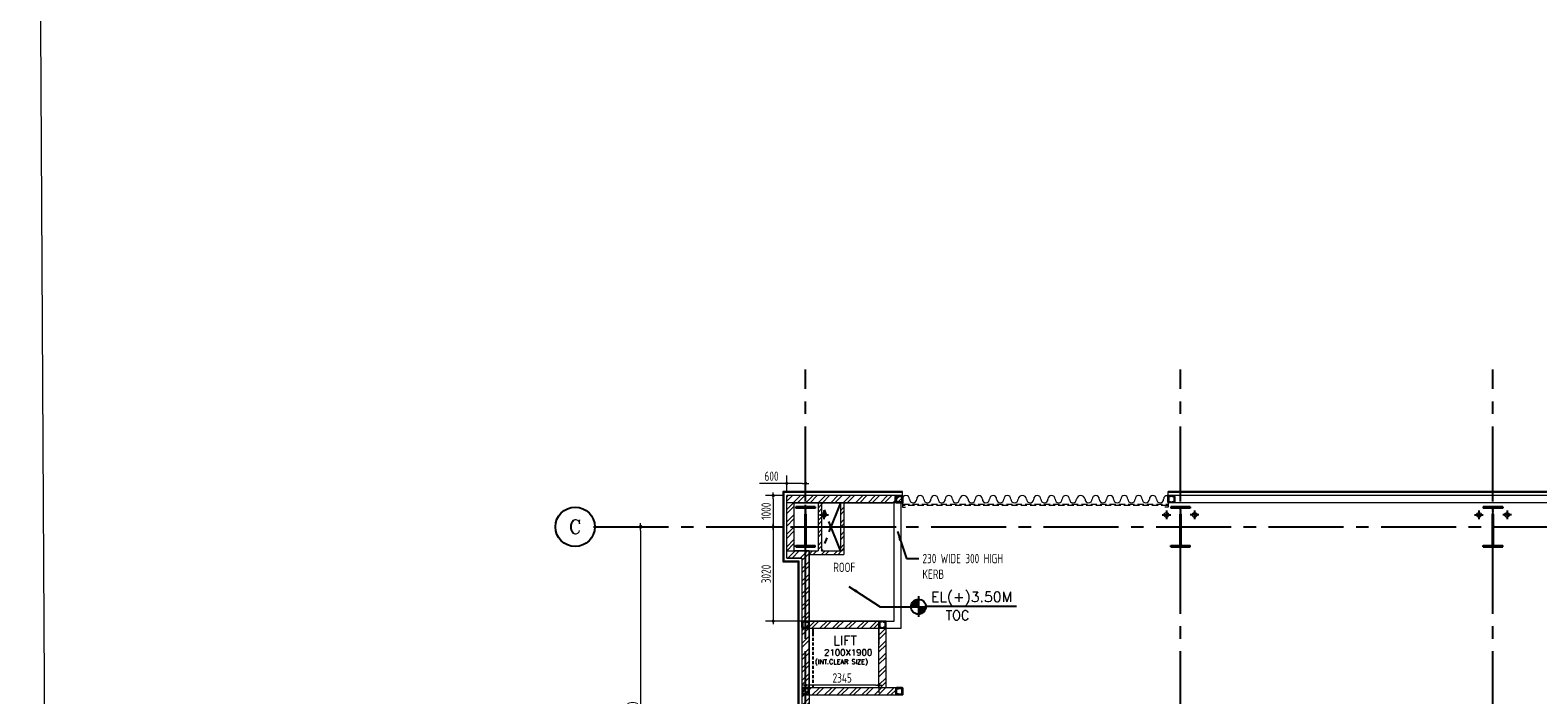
# Model space of a CAD drawing. Extents: x -7650383 to 4934791, y -137560 to 1826789.
# Tile 6 of 256: x 591451 to 639701, y -17357 to 3924. Entities that reach past the tile are written whole.
import ezdxf
from ezdxf.enums import TextEntityAlignment as Align

# ---------------------------------------------------------------- set-up
doc = ezdxf.new("R2010")
doc.units = 0
doc.header["$LTSCALE"] = 800
doc.header["$MEASUREMENT"] = 0
for name, pattern in [('CENTER', [2, 1.25, -0.25, 0.25, -0.25]), ('CENTER2', [1.125, 0.75, -0.125, 0.125, -0.125]), ('DASH', [0.35, 0.25, -0.1]), ('HIDDEN2', [0.1875, 0.125, -0.0625]), ('STG & GTG EQUIPMENT AT 0.000M LVL$0$HIDDEN', [0.375, 0.25, -0.125])]:
    doc.linetypes.add(name, pattern=pattern)
doc.layers.get('0').update_dxf_attribs({"linetype": 'CONTINUOUS'})
for name, color, linetype in [('1', 1, 'CONTINUOUS'), ('CENTER', 2, 'CENTER'), ('CL', 2, 'CENTER2'), ('COL', 1, 'CENTER'), ('GRID', 8, 'CENTER'), ('HATCH', 9, 'CONTINUOUS'), ('LOGO', 7, 'CONTINUOUS'), ('REV3', 2, 'CONTINUOUS'), ('TEXT', 3, 'CONTINUOUS')]:
    doc.layers.add(name, color=color, linetype=linetype)
for name, color, linetype, lineweight in [('A-CUT OUT', 3, 'CONTINUOUS', 30), ('CLAD-1', 3, 'CONTINUOUS', 15), ('COLUMN', 6, 'CONTINUOUS', 30), ('CONCRETE', 4, 'CONTINUOUS', 15), ('DIM', 4, 'CONTINUOUS', 13), ('dimension line', 4, 'CONTINUOUS', 13), ('DOOR', 235, 'CONTINUOUS', 13), ('RAINWATER', 2, 'CONTINUOUS', 15), ('STAIR', 4, 'CONTINUOUS', 13), ('STG   AT 0.000M SHUTTER', 2, 'STG & GTG EQUIPMENT AT 0.000M LVL$0$HIDDEN', 13), ('STG  AT 0.000M LVL ROLLING SHUTTER FRAME', 4, 'CONTINUOUS', 13), ('WALL', 6, 'CONTINUOUS', 18), ('WALL HATCH', 251, 'CONTINUOUS', 13)]:
    doc.layers.add(name, color=color, linetype=linetype, lineweight=lineweight)
doc.styles.add('COMPLEX', font='complex')
doc.styles.add('ROMANC', font='romanc')
doc.styles.add('ROMANS', font='ISO9.shx', dxfattribs={"width": 0.8})
doc.styles.add('SIMPLEX-25', font='simplex.shx')
doc.styles.get("Standard").update_dxf_attribs({"font": 'ISO9'})
doc.dimstyles.new('barka', dxfattribs={"dimscale": 100, "dimtxt": 3.5, "dimasz": 1.2, "dimexe": 2.5, "dimexo": 2.5, "dimgap": 0.8, "dimtad": 1, "dimdsep": 46, "dimtxsty": 'ROMANS', "dimblk": 'DDOT1', "dimcen": 0, "dimclrd": 256, "dimclre": 256, "dimclrt": 2, "dimadec": 0, "dimazin": 2, "dimtp": 0.1, "dimtm": 0.1, "dimtfac": 0.71, "dimtmove": 2, "dimatfit": 3, "dimlwd": -1, "dimlwe": -1, "dimarcsym": 0})
doc.dimstyles.new('barka INTERNAL DIM', dxfattribs={"dimscale": 100, "dimtxt": 3, "dimasz": 1, "dimexe": 2.5, "dimexo": 1.5, "dimgap": 0.8, "dimtad": 1, "dimdsep": 46, "dimtxsty": 'ROMANS', "dimblk": 'DDOT1', "dimcen": 0, "dimclrd": 256, "dimclre": 256, "dimclrt": 2, "dimadec": 0, "dimazin": 2, "dimtp": 0.1, "dimtm": 0.1, "dimtfac": 0.71, "dimtmove": 2, "dimatfit": 3, "dimlwd": -1, "dimlwe": -1, "dimarcsym": 0})
doc.dimstyles.get("Standard").update_dxf_attribs({"dimtxt": 0.18, "dimasz": 0.18, "dimexe": 0.18, "dimexo": 0.0625, "dimgap": 0.09, "dimtad": 0, "dimtih": 1, "dimtoh": 1, "dimdec": 4, "dimzin": 0, "dimdsep": 46, "dimtxsty": 'Standard', "dimcen": 0.09, "dimadec": 0, "dimazin": 0, "dimtfac": 1, "dimtdec": 4, "dimtofl": 0, "dimtmove": 0, "dimatfit": 3, "dimfxl": 1, "dimtolj": 1, "dimtzin": 0, "dimarcsym": 0})

# ---------------------------------------------------------------- blocks, each defined once
blk = doc.blocks.new('DDOT1')
blk.add_line((-1, 0), (1, 0))
at = {"const_width": 0.5}
blk.add_lwpolyline([(-0.25, 0, 1), (0.25, 0, 1)], format="xyb", close=True, dxfattribs=at)
blk = doc.blocks.new('*D122')
at = {"layer": 'DIM', "transparency": 16777216}
for p, q in [((615516, -10977), (614983, -10977)), ((615233, -11077), (615233, -11877)), ((615516, -11977), (614983, -11977))]:
    blk.add_line(p, q, dxfattribs=at)
at = {"layer": 'DIM', "transparency": 16777216, "xscale": 100, "yscale": 100, "zscale": 100}
for p, rotation in [((615233, -10977), 90), ((615233, -11977), 270)]:
    blk.add_blockref('DDOT1', p, dxfattribs=dict(at, rotation=rotation))
at = {"layer": 'DIM', "color": 2, "transparency": 16777216, "insert": (615003, -11477), "char_height": 300, "attachment_point": 5, "rotation": 90, "style": 'ROMANS'}
blk.add_mtext('1000', dxfattribs=at)
blk = doc.blocks.new('*D123')
at = {"layer": 'DIM', "transparency": 16777216}
for p, q in [((615666, -10586), (614788, -10586)), ((615666, -10827), (615666, -10336)), ((616166, -10586), (615766, -10586)), ((616266, -10827), (616266, -10336))]:
    blk.add_line(p, q, dxfattribs=at)
at = {"layer": 'DIM', "transparency": 16777216, "xscale": 100, "yscale": 100, "zscale": 100, "rotation": 180}
blk.add_blockref('DDOT1', (615666, -10586), dxfattribs=at)
at = {"layer": 'DIM', "transparency": 16777216, "xscale": 100, "yscale": 100, "zscale": 100}
blk.add_blockref('DDOT1', (616266, -10586), dxfattribs=at)
at = {"layer": 'DIM', "color": 2, "transparency": 16777216, "insert": (615177, -10356), "char_height": 300, "attachment_point": 5, "style": 'ROMANS'}
blk.add_mtext('600', dxfattribs=at)
blk = doc.blocks.new('*D124')
at = {"layer": 'DIM', "transparency": 16777216}
for p, q in [((615516, -11977), (614983, -11977)), ((615233, -12077), (615233, -14897)), ((616231, -14997), (614983, -14997))]:
    blk.add_line(p, q, dxfattribs=at)
at = {"layer": 'DIM', "transparency": 16777216, "xscale": 100, "yscale": 100, "zscale": 100}
for p, rotation in [((615233, -11977), 90), ((615233, -14997), 270)]:
    blk.add_blockref('DDOT1', p, dxfattribs=dict(at, rotation=rotation))
at = {"layer": 'DIM', "color": 2, "transparency": 16777216, "insert": (615003, -13487), "char_height": 300, "attachment_point": 5, "rotation": 90, "style": 'ROMANS'}
blk.add_mtext('3020', dxfattribs=at)
blk = doc.blocks.new('A$C14326149')
at = {"layer": 'COL'}
h = blk.add_hatch(dxfattribs=at)
h.set_pattern_fill('ANSI31', color=256, scale=100, style=0)
h.paths.add_polyline_path([(310, 640), (0, 640), (0, 600), (310, 600)])
h.paths.add_polyline_path([(0, 600), (0, 640), (-310, 640), (-310, 600)])
h.paths.add_polyline_path([(0, -640), (0, -600), (-310, -600), (-310, -640)])
h.paths.add_polyline_path([(0, -600), (0, -640), (310, -640), (310, -600)])
h.paths.add_polyline_path([(-16, 0), (0, 0), (0, 600), (-16, 600)])
h.paths.add_polyline_path([(0, 0), (16, 0), (16, 600), (0, 600)])
h.paths.add_polyline_path([(16, 0), (0, 0), (0, -600), (16, -600)])
h.paths.add_polyline_path([(-16, -600), (0, -600), (0, 0), (-16, 0)])
for p, q in [((310, 640), (-310, 640)), ((-310, 640), (-310, 600)), ((310, 600), (-310, 600)), ((-16, -600), (-16, 600)), ((16, -600), (16, 600)), ((310, 640), (310, 600)), ((-310, -600), (310, -600)), ((-310, -640), (-310, -600)), ((-310, -640), (310, -640)), ((310, -640), (310, -600))]:
    blk.add_line(p, q, dxfattribs=at)
at = {"layer": 'COL', "color": 2}
for p, q in [((0, -672), (0, 672)), ((44, 0), (-44, 0))]:
    blk.add_line(p, q, dxfattribs=at)
blk = doc.blocks.new('Stub column')
at = {"layer": 'COL', "linetype": 'ByBlock'}
for p, q in [((-108, 90), (-108, -90)), ((-108, 90), (-100, 90)), ((-108, 90), (-100, 90)), ((-108, 90), (-108, -90)), ((-25, 100), (-100, 100)), ((-100, 100), (-100, -100)), ((-100, 100), (-100, -100)), ((-25, 100), (-100, 100)), ((90, 108), (-90, 108)), ((-90, 100), (-90, 108)), ((-90, 100), (-90, 108)), ((-25, 100), (100, 100)), ((90, 100), (90, 108)), ((100, 100), (100, -100)), ((108, 90), (100, 90)), ((108, 90), (108, -90)), ((-108, -90), (-100, -90)), ((-108, -90), (-100, -90)), ((-100, -100), (-25, -100)), ((-100, -100), (-25, -100)), ((-90, -100), (-90, -108)), ((-90, -100), (-90, -108)), ((90, -108), (-90, -108)), ((100, -100), (-25, -100)), ((90, -100), (90, -108)), ((108, -90), (100, -90))]:
    blk.add_line(p, q, dxfattribs=at)
for points in [[(-25, -100), (-25, -97, 0.401544), (-31, -91), (-88, -88, -0.401544), (-94, -82), (-94, 82, -0.401544), (-88, 88), (-31, 91, 0.401544), (-25, 97), (-25, 100)], [(-25, -100), (-25, -97, 0.401544), (-31, -91), (-88, -88, -0.401544), (-94, -82), (-94, 82, -0.401544), (-88, 88), (-31, 91, 0.401544), (-25, 97), (-25, 100)], [(25, -100), (25, -97, -0.401544), (31, -91), (88, -88, 0.401544), (94, -82), (94, 82, 0.401544), (88, 88), (31, 91, -0.401544), (25, 97), (25, 100)]]:
    blk.add_lwpolyline(points, format="xyb", dxfattribs=at)
blk = doc.blocks.new('*D159')
at = {"layer": 'DIM', "transparency": 16777216}
for p, q in [((616266, -16985), (616266, -17296)), ((618511, -17046), (616366, -17046)), ((618611, -16985), (618611, -17296))]:
    blk.add_line(p, q, dxfattribs=at)
at = {"layer": 'DIM', "transparency": 16777216, "xscale": 100, "yscale": 100, "zscale": 100, "rotation": 180}
blk.add_blockref('DDOT1', (616266, -17046), dxfattribs=at)
at = {"layer": 'DIM', "transparency": 16777216, "xscale": 100, "yscale": 100, "zscale": 100}
blk.add_blockref('DDOT1', (618611, -17046), dxfattribs=at)
at = {"layer": 'DIM', "color": 2, "transparency": 16777216, "insert": (617438, -16816), "char_height": 300, "attachment_point": 5, "style": 'ROMANS'}
blk.add_mtext('2345', dxfattribs=at)
blk = doc.blocks.new('clm')
at = {"layer": 'COL', "linetype": 'ByBlock'}
for p, q in [((38261, 118607), (38261, 118427)), ((38261, 118607), (38269, 118607)), ((38261, 118607), (38269, 118607)), ((38261, 118607), (38261, 118427)), ((38261, 118427), (38269, 118427)), ((38261, 118427), (38269, 118427)), ((38344, 118617), (38269, 118617)), ((38269, 118617), (38269, 118417)), ((38269, 118617), (38269, 118417)), ((38344, 118617), (38269, 118617)), ((38269, 118417), (38344, 118417)), ((38269, 118417), (38344, 118417)), ((38459, 118625), (38279, 118625)), ((38279, 118617), (38279, 118625)), ((38279, 118617), (38279, 118625)), ((38279, 118417), (38279, 118409)), ((38279, 118417), (38279, 118409)), ((38459, 118409), (38279, 118409)), ((38344, 118617), (38469, 118617)), ((38469, 118417), (38344, 118417)), ((38459, 118617), (38459, 118625)), ((38459, 118417), (38459, 118409)), ((38469, 118617), (38469, 118417)), ((38477, 118607), (38469, 118607)), ((38477, 118427), (38469, 118427)), ((38477, 118607), (38477, 118427))]:
    blk.add_line(p, q, dxfattribs=at)
for points in [[(38344, 118417), (38344, 118420, 0.401544), (38338, 118426), (38280, 118429, -0.401544), (38275, 118435), (38275, 118599, -0.401544), (38280, 118605), (38338, 118608, 0.401544), (38344, 118614), (38344, 118617)], [(38344, 118417), (38344, 118420, 0.401544), (38338, 118426), (38280, 118429, -0.401544), (38275, 118435), (38275, 118599, -0.401544), (38280, 118605), (38338, 118608, 0.401544), (38344, 118614), (38344, 118617)], [(38394, 118417), (38394, 118420, -0.401544), (38399, 118426), (38457, 118429, 0.401544), (38463, 118435), (38463, 118599, 0.401544), (38457, 118605), (38399, 118608, -0.401544), (38394, 118614), (38394, 118617)]]:
    blk.add_lwpolyline(points, format="xyb", dxfattribs=at)
blk = doc.blocks.new('PL-FFL2')
at = {"layer": 'A-CUT OUT'}
h = blk.add_hatch(color=7, dxfattribs=at)
h.paths.add_polyline_path([(3.09, 1.96, 0.414214), (1.09, -0.04), (3.09, -0.04)])
h.paths.add_polyline_path([(5.09, -0.04), (3.09, -0.04), (3.09, -2.04, 0.414214)])
at = {"color": 1, "linetype": 'Continuous'}
for p, q in [((3.09, 2.74), (3.09, -2.74)), ((29.24, 0), (4.78, 0)), ((4.78, 0), (5.09, 0)), ((0.31, -0.04), (5.09, -0.04))]:
    blk.add_line(p, q, dxfattribs=at)
blk.add_circle((3.09, -0.04), 2, dxfattribs=at)
at = {"color": 4, "linetype": 'Continuous'}
blk.add_attdef('EL(+)', text='', height=2.75, dxfattribs=at).set_placement((18.98, 2.4), align=Align.MIDDLE)
at = {"color": 3, "linetype": 'Continuous'}
blk.add_attdef('XXX', text='', height=2.5, dxfattribs=at).set_placement((18.44, -3.52), align=Align.MIDDLE)
blk = doc.blocks.new('GRD')
at = {"layer": 'CL', "linetype": 'Continuous'}
blk.add_circle((0, 419.99985), 419.99985, dxfattribs=at)
at = {"layer": 'CL', "color": 4, "style": 'COMPLEX'}
blk.add_attdef('GRD', text='', height=300, dxfattribs=at).set_placement((0, 419.99985), align=Align.MIDDLE)
blk = doc.blocks.new('*D430')
at = {"layer": 'dimension line', "transparency": 16777216}
for p, q in [((610278, -11977), (611239, -11977)), ((610989, -12097), (610989, -23857))]:
    blk.add_line(p, q, dxfattribs=at)
at = {"layer": 'dimension line', "transparency": 16777216, "xscale": 119.9999999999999, "yscale": 119.9999999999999, "zscale": 119.9999999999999}
for p, rotation in [((610989, -11977), 90), ((610989, -23977), 270)]:
    blk.add_blockref('DDOT1', p, dxfattribs=dict(at, rotation=rotation))
at = {"layer": 'dimension line', "color": 2, "transparency": 16777216, "insert": (610734, -17977), "char_height": 350, "attachment_point": 5, "rotation": 90, "style": 'ROMANS'}
blk.add_mtext('12000', dxfattribs=at)

msp = doc.modelspace()

# ---------------------------------------------------------------- hatches: boundary and pattern name
at = {"layer": 'WALL HATCH'}
h = msp.add_hatch(dxfattribs=at)
h.set_pattern_fill('ANSI32', color=256, scale=750, style=0)
h.set_pattern_definition([(45, (187059.1, -153251.3), (-198.87378, 198.87378), []), (45, (187191.68, -153251.3), (-198.87378, 198.87378), [])])
h.paths.add_polyline_path([(615895.6, -12747.4), (615895.6, -11207.4), (619365.3, -11207.8), (619365.3, -10977.8), (615665.6, -10977.4), (615665.6, -12977.4), (616150.6, -12977.4), (616150.6, -22827.4), (616380.6, -22827.4), (616380.6, -12747.4)])
h = msp.add_hatch(dxfattribs=at)
h.set_pattern_fill('ANSI32', color=256, scale=750, style=0)
h.set_pattern_definition([(45, (153932.33, 7e-05), (-198.87378, 198.87378), []), (45, (154064.92, 7e-05), (-198.87378, 198.87378), [])])
h.paths.add_polyline_path([(617380.6, -12744.2), (617495.6, -12744.2), (617495.6, -11207.4), (617380.6, -11207.4)])
h.paths.add_polyline_path([(617495.6, -12747.4), (616780.6, -12747.4), (616780.6, -11207.4), (616665.6, -11207.4), (616665.6, -12747.4), (616380.6, -12747.4), (616380.6, -12862.4), (616980.6, -12862.4), (617495.6, -12862.4)])
h = msp.add_hatch(dxfattribs=at)
h.set_pattern_fill('ANSI32', color=256, scale=750, style=0)
h.set_pattern_definition([(45, (194699.8, -200196.75), (-198.87378, 198.87378), []), (45, (194832.4, -200196.75), (-198.87378, 198.87378), [])])
h.paths.add_polyline_path([(618665.6, -15226.9), (618570.6, -15226.9), (616380.6, -15226.9), (616380.6, -15111.9), (618665.6, -15111.9)])
h.paths.add_polyline_path([(618665.6, -15111.9), (616380.6, -15111.9), (616380.6, -14996.9), (616390.6, -14996.9), (618665.6, -14996.9)])
h = msp.add_hatch(dxfattribs=at)
h.set_pattern_fill('ANSI32', color=256, scale=750, style=0)
h.set_pattern_definition([(45, (194699.8, -200196.75), (-198.87378, 198.87378), []), (45, (194832.4, -200196.75), (-198.87378, 198.87378), [])])
h.paths.add_polyline_path([(618665.6, -15226.9), (618570.6, -15226.9), (616380.6, -15226.9), (616380.6, -15111.9), (618665.6, -15111.9)])
h.paths.add_polyline_path([(618665.6, -15111.9), (616380.6, -15111.9), (616380.6, -14996.9), (616390.6, -14996.9), (618665.6, -14996.9)])
h = msp.add_hatch(dxfattribs=at)
h.set_pattern_fill('ANSI32', color=256, scale=750, style=0)
h.set_pattern_definition([(45, (194729.8, -200284.75), (-198.87378, 198.87378), []), (45, (194862.4, -200284.75), (-198.87378, 198.87378), [])])
h.paths.add_polyline_path([(618610.6, -17126.9), (618840.6, -17126.9), (618840.6, -15226.9), (618610.6, -15226.9)])
h = msp.add_hatch(dxfattribs=at)
h.set_pattern_fill('ANSI32', color=256, scale=750, style=0)
h.set_pattern_definition([(45, (153732.33, -212816.6), (-198.87378, 198.87378), []), (45, (153864.92, -212816.6), (-198.87378, 198.87378), [])])
h.paths.add_polyline_path([(619150.6, -17356.9), (619150.6, -17126.9), (616150.6, -17126.9), (616150.6, -17356.9)])

# ---------------------------------------------------------------- linework, layer by layer
at = {"linetype": 'DASH'}
msp.add_line((616510.6, -15470.6), (616510.6, -15226.9), dxfattribs=at)
at = {"linetype": 'HIDDEN2'}
msp.add_line((616510.6, -17126.9), (616510.6, -15226.9), dxfattribs=at)
at = {"layer": 'CENTER', "linetype": 'CENTER'}
for p, q in [((617380.6, -11207.4), (616780.6, -12737.4)), ((617380.6, -12737.4), (616780.6, -11207.4))]:
    msp.add_line(p, q, dxfattribs=at)
at = {"layer": 'CL'}
for p, q in [((616855.6, -11459.8), (616855.6, -11734.9)), ((627815.6, -11459.8), (627815.6, -11734.9)), ((628715.6, -11459.8), (628715.6, -11734.9)), ((637815.6, -11459.8), (637815.6, -11734.9)), ((638715.6, -11459.8), (638715.6, -11734.9)), ((616715.7, -11597.4), (616995.6, -11597.4)), ((627675.7, -11597.4), (627955.6, -11597.4)), ((628855.6, -11597.4), (628575.7, -11597.4)), ((637675.7, -11597.4), (637955.6, -11597.4)), ((638855.6, -11597.4), (638575.7, -11597.4))]:
    msp.add_line(p, q, dxfattribs=at)
at = {"layer": 'CLAD-1'}
for p, q in [((619170.1, -10877.4), (615565.6, -10877.4)), ((619365.3, -10877.4), (616265.6, -10877.4)), ((619365.3, -10849.4), (619170.1, -10849.4)), ((619365.3, -10977.4), (619365.3, -10849.4)), ((641265.6, -10849.4), (627865.6, -10849.4)), ((641265.6, -10877.4), (627865.6, -10877.4))]:
    msp.add_line(p, q, dxfattribs=at)
at = {"layer": 'CLAD-1', "flags": 128}
for points in [[(619170.1, -10849.4), (615537.6, -10849.4), (615537.6, -13095.4), (615665.6, -13095.4), (616022.6, -13095.4), (616022.6, -15470.6)], [(615565.6, -10877.4), (615565.6, -13067.4), (616050.6, -13067.4), (616050.6, -15470.6)], [(616022.6, -15470.6), (616022.6, -22699.4), (615537.6, -22699.4), (615537.6, -50255.4)], [(616050.6, -15470.6), (616050.6, -22727.4), (615565.6, -22727.4), (615565.6, -50227.4), (618515.6, -50227.4)]]:
    msp.add_lwpolyline(points, dxfattribs=at)
at = {"layer": 'CONCRETE'}
for p, q in [((619100.6, -14996.9), (619100.6, -11207.4)), ((619330.6, -15226.9), (619330.6, -11207.4)), ((618840.6, -14996.9), (619100.6, -14996.9)), ((618840.6, -15226.9), (619330.6, -15226.9))]:
    msp.add_line(p, q, dxfattribs=at)
at = {"layer": 'CONCRETE', "flags": 128}
msp.add_lwpolyline([(619170.1, -10977.4), (619060.6, -10977.4)], dxfattribs=at)
at = {"layer": 'DOOR', "linetype": 'Continuous'}
for centre, radius, start, end in [((619480, -11092.4), 114.3, 0, 180), ((619708.7, -11092.4), 114.3, 180, 0), ((619937.3, -11092.4), 114.3, 0, 180), ((620166, -11092.4), 114.3, 180, 0), ((620394.7, -11092.4), 114.3, 0, 180), ((620623.4, -11092.4), 114.3, 180, 0), ((620852, -11092.4), 114.3, 0, 180), ((620852, -11092.4), 114.3, 0, 180), ((621080.7, -11092.4), 114.3, 180, 0), ((621330.6, -11113.6), 137.3, 8.91071, 171.08929), ((621580.6, -11092.4), 114.3, 180, 0), ((621809.3, -11092.4), 114.3, 0, 180), ((622037.9, -11092.4), 114.3, 180, 0), ((622266.6, -11092.4), 114.3, 0, 180), ((622495.3, -11092.4), 114.3, 180, 0), ((622724, -11092.4), 114.3, 0, 180), ((622724, -11092.4), 114.3, 0, 180), ((622952.6, -11092.4), 114.3, 180, 0), ((623202.6, -11113.6), 137.3, 8.91071, 171.08929), ((623452.5, -11092.4), 114.3, 180, 0), ((623681.2, -11092.4), 114.3, 0, 180), ((623909.9, -11092.4), 114.3, 180, 0), ((624138.5, -11092.4), 114.3, 0, 180), ((624367.2, -11092.4), 114.3, 180, 0), ((624595.9, -11092.4), 114.3, 0, 180), ((624595.9, -11092.4), 114.3, 0, 180), ((624824.6, -11092.4), 114.3, 180, 0), ((625074.5, -11113.6), 137.3, 8.91071, 171.08929), ((625324.4, -11092.4), 114.3, 180, 0), ((625553.1, -11092.4), 114.3, 0, 180), ((625781.8, -11092.4), 114.3, 180, 0), ((626010.5, -11092.4), 114.3, 0, 180), ((626239.2, -11092.4), 114.3, 180, 0), ((626467.8, -11092.4), 114.3, 0, 180), ((626696.5, -11092.4), 114.3, 180, 0), ((626925.2, -11092.4), 114.3, 0, 180), ((627153.9, -11092.4), 114.3, 180, 0), ((627382.5, -11092.4), 114.3, 0, 180), ((627611.2, -11092.4), 114.3, 180, 0), ((627839.9, -11092.4), 114.3, 76.98377, 180)]:
    msp.add_arc(centre, radius, start, end, dxfattribs=at)
at = {"layer": 'GRID', "linetype": 'CENTER2', "ltscale": 4}
for p, q in [((616265.6, -54362.6), (616265.6, -6939.4)), ((628265.6, -54362.1), (628265.6, -6939.4)), ((638265.6, -54362.3), (638265.6, -6939.4)), ((609484.5, -11977.4), (712711.2, -11977.4))]:
    msp.add_line(p, q, dxfattribs=at)
at = {"layer": 'GRID'}
for p, q in [((616265.6, -15470.6), (616265.6, -9334)), ((614587.2, -11977.4), (619170.1, -11977.4))]:
    msp.add_line(p, q, dxfattribs=at)
at = {"layer": 'HATCH', "color": 1}
msp.add_line((619365.3, -10977.8), (619365.3, -11207.8), dxfattribs=at)
at = {"layer": 'RAINWATER'}
for centre in [(616855.6, -11597.4), (627815.6, -11597.4), (628715.6, -11597.4), (637815.6, -11597.4), (638715.6, -11597.4)]:
    msp.add_circle(centre, 75, dxfattribs=at)
at = {"layer": 'REV3', "linetype": 'Continuous'}
for p, q in [((616380.6, -17126.9), (616150.6, -17126.9)), ((616380.6, -17356.9), (616150.6, -17356.9)), ((619380.6, -17356.9), (619150.6, -17356.9))]:
    msp.add_line(p, q, dxfattribs=at)
at = {"layer": 'STAIR'}
msp.add_line((627865.6, -10977.4), (627865.6, -10849.4), dxfattribs=at)
at = {"layer": 'STG   AT 0.000M SHUTTER'}
msp.add_lwpolyline([(619392, -11247.3), (627851.5, -11247.3), (627851.5, -11297.3), (619392, -11297.3)], close=True, dxfattribs=at)
at = {"layer": 'STG  AT 0.000M LVL ROLLING SHUTTER FRAME'}
for p, q in [((619365.6, -11197.3), (619365.6, -11347.3)), ((619365.6, -11347.3), (619465.6, -11347.3)), ((627865.6, -11347.3), (627765.6, -11347.3)), ((627865.6, -11197.3), (627865.6, -11347.3))]:
    msp.add_line(p, q, dxfattribs=at)
at = {"layer": 'WALL'}
for p, q in [((619060.6, -10977.4), (615665.6, -10977.4)), ((615665.6, -12977.4), (615665.6, -10977.4)), ((615665.6, -12977.4), (615665.6, -10977.4)), ((619365.3, -10977.4), (615665.6, -10977.4)), ((619365.3, -10977.4), (619365.3, -11207.4)), ((619365.6, -11207.4), (619365.6, -10977.4)), ((619365.6, -10977.4), (619365.6, -11207.4)), ((619365.6, -10977.4), (619365.6, -11207.4)), ((627865.6, -11207.4), (627865.6, -10977.4)), ((627865.6, -11207.4), (627865.6, -10977.4)), ((627865.6, -10977.4), (627865.6, -11207.4)), ((627865.6, -10977.4), (627865.6, -11207.4)), ((641265.2, -10977.4), (627865.6, -10977.4)), ((619365.3, -11207.4), (615665.6, -11207.4)), ((615895.6, -11207.4), (619060.6, -11207.4)), ((615895.6, -11207.4), (615895.6, -12747.4)), ((616665.6, -11207.4), (616665.6, -12747.4)), ((616780.6, -11207.4), (616780.6, -12747.4)), ((617380.6, -11207.4), (617380.6, -12747.4)), ((617495.6, -11207.4), (617495.6, -12862.4)), ((641265.2, -11207.4), (627865.6, -11207.4)), ((616150.6, -12977.4), (615665.6, -12977.4)), ((616380.6, -12747.4), (615895.6, -12747.4)), ((616150.6, -12977.4), (616150.6, -15470.6)), ((616150.6, -12977.4), (616150.6, -15470.6)), ((616380.6, -15470.6), (616380.6, -12747.4)), ((616380.6, -17126.9), (616380.6, -12747.4)), ((616380.6, -12747.4), (616665.6, -12747.4)), ((616380.6, -12862.4), (617495.6, -12862.4)), ((616380.6, -12862.4), (616980.6, -12862.4)), ((616780.6, -12747.4), (617380.6, -12747.4)), ((616150.6, -14996.9), (618840.6, -14996.9)), ((616150.6, -14996.9), (618710.6, -14996.9)), ((616150.6, -15226.9), (618710.6, -15226.9)), ((616150.6, -15226.9), (618710.6, -15226.9)), ((618840.6, -14996.9), (616380.6, -14996.9)), ((618830.6, -14996.9), (616380.6, -14996.9)), ((618595.6, -15226.9), (618840.6, -15226.9)), ((618595.6, -15226.9), (618840.6, -15226.9)), ((618610.6, -14996.9), (618610.6, -15470.6)), ((618610.6, -15470.6), (618610.6, -14996.9)), ((618610.6, -14996.9), (618610.6, -15743.9)), ((618610.6, -16543.9), (618610.6, -14996.9)), ((618840.6, -15470.6), (618840.6, -14996.9)), ((618840.6, -15226.9), (618840.6, -14996.9)), ((618840.6, -17126.9), (618840.6, -14996.9)), ((618610.6, -17126.9), (618610.6, -16543.9))]:
    msp.add_line(p, q, dxfattribs=at)
for points in [[(591450.9, 65128.8), (771417.7, 65128.8), (772423.6, -114315.7), (592456.8, -114315.7)], [(616150.6, -17126.9), (616150.6, -17356.9), (619380.6, -17356.9), (619380.6, -17126.9)]]:
    msp.add_lwpolyline(points, close=True, dxfattribs=at)
for points in [[(615665.6, -12747.4), (616380.6, -12747.4), (616380.6, -23057.4), (615895.6, -23057.4), (615895.6, -49897.4)], [(615665.6, -12977.4), (616150.6, -12977.4), (616150.6, -22827.4), (615665.6, -22827.4)], [(616150.6, -17126.9), (616150.6, -17356.9)], [(616380.6, -17126.9), (616380.6, -17356.9)], [(616380.6, -17356.9), (616380.6, -23057.4)], [(619380.6, -17126.9), (619380.6, -17356.9), (619150.4, -17356.9)], [(619150.6, -17126.9), (619150.6, -17356.9)]]:
    msp.add_lwpolyline(points, dxfattribs=at)
at = {"layer": 'WALL', "flags": 128}
for points in [[(618610.6, -17126.9), (618610.6, -16543.9)], [(618840.6, -17126.9), (618840.6, -16543.9)]]:
    msp.add_lwpolyline(points, dxfattribs=at)

# ---------------------------------------------------------------- block references
at = {"color": 6}
ref = msp.add_blockref('PL-FFL2', (619507.6, -14530.3), dxfattribs=dict(at, xscale=120, yscale=120, zscale=120))
ref.add_attrib('XXX', 'TOC', dxfattribs={"color": 3, "linetype": 'Continuous', "height": 300, "style": 'SIMPLEX-25'}).set_placement((621130.1, -14810.7), align=Align.MIDDLE)
ref.add_attrib('EL(+)', 'EL(+)3.50M', dxfattribs={"color": 4, "linetype": 'Continuous', "height": 330, "style": 'SIMPLEX-25'}).set_placement((621578.7, -14242.7), align=Align.MIDDLE)
at = {"layer": 'COL', "xscale": -1, "rotation": 180}
for p in [(616265.6, -15111.9), (616265.6, -15111.9), (618725.6, -15111.9), (618725.6, -15111.9)]:
    msp.add_blockref('Stub column', p, dxfattribs=at)
at = {"layer": 'COL'}
for p in [(616265.6, -17241.9), (619265.6, -17241.9)]:
    msp.add_blockref('Stub column', p, dxfattribs=at)
at = {"layer": 'COLUMN', "rotation": 180}
msp.add_blockref('clm', (657625.8, 107424.8), dxfattribs=at)
at = {"layer": 'COLUMN', "xscale": -1, "rotation": 180}
msp.add_blockref('clm', (589605.8, 107424.8), dxfattribs=at)
at = {"layer": 'DIM'}
ref = msp.add_blockref('GRD', (608890.6, -11347.4), dxfattribs=dict(at, xscale=1.5, yscale=1.5, zscale=1.5, rotation=180))
ref.add_attrib('GRD', 'C', dxfattribs={"layer": 'CL', "color": 4, "height": 450, "style": 'COMPLEX'}).set_placement((608890.6, -11977.4), align=Align.MIDDLE)
for p in [(616265.6, -11977.4), (616265.6, -11977.4), (628265.6, -11977.4), (638265.6, -11977.4)]:
    msp.add_blockref('A$C14326149', p, dxfattribs=at)

# ---------------------------------------------------------------- texts
at = {"layer": 'LOGO', "color": 4, "char_height": 300, "attachment_point": 1, "style": 'ROMANS'}
for s, insert, width in [('230 WIDE 300 HIGH KERB', (620006.4, -12843.7), 3173.778), ('ROOF ', (617152.9, -13123.9), 1046.859)]:
    msp.add_mtext(s, dxfattribs=dict(at, insert=insert, width=width))
at = {"layer": 'TEXT', "linetype": 'CENTER', "style": 'ROMANC'}
for s, height, p in [('2100X1900', 200, (616858.4, -16100.3)), ('LIFT', 300, (617147.5, -15762.8)), ('(INT.CLEAR SIZE)', 150, (616567.6, -16370.6))]:
    msp.add_text(s, height=height, dxfattribs=at).set_placement(p)

# ---------------------------------------------------------------- dimensions: what is measured, and where the dimension line sits
at = {"layer": 'DIM'}
for base, p1, p2, picture, middle in [((615665.6, -10586.1), (616265.6, -10977.4), (615665.6, -10977.4), '*D123', (615177.1, -10356.1)), ((616265.6, -17046.3), (618610.6, -16835.4), (616265.6, -16835.4), '*D159', (617438.1, -16816.3))]:
    dim = msp.add_linear_dim(base=base, p1=p1, p2=p2, dimstyle='barka INTERNAL DIM', override={"dimdec": 0, "dimtmove": 0}, dxfattribs=at)
    dim.commit()
    dim.dimension.update_dxf_attribs({"geometry": picture, "text_midpoint": middle})
dim = msp.add_linear_dim(base=(615232.6, -11977.4), p1=(615665.6, -10977.4), p2=(615665.6, -11977.4), angle=90, dimstyle='barka INTERNAL DIM', override={"dimdec": 0, "dimtmove": 0}, dxfattribs=at)
dim.commit()
dim.dimension.update_dxf_attribs({"geometry": '*D122', "text_midpoint": (615232.6, -11477.4), "dimtype": 160})
dim = msp.add_linear_dim(base=(615232.6061, -14996.941), p1=(615665.6412, -11977.3724), p2=(616380.6411, -14996.941), angle=90, dimstyle='barka INTERNAL DIM', override={"dimdec": 0, "dimtmove": 0}, dxfattribs=at)
dim.commit()
dim.dimension.update_dxf_attribs({"geometry": '*D124', "text_midpoint": (615002.6061, -13487.1567)})
at = {"layer": 'dimension line'}
dim = msp.add_linear_dim(base=(610989, -23977.2), p1=(610028.3, -11977.4), p2=(610989, -23977.2), angle=270, dimstyle='barka', override={"dimdec": 0, "dimtmove": 0}, dxfattribs=at)
dim.commit()
dim.dimension.update_dxf_attribs({"geometry": '*D430', "text_midpoint": (610734, -17977.3)})

# ---------------------------------------------------------------- leaders
at = {"layer": '1'}
msp.add_leader([(619205.8, -12122), (619494.4, -12986.8), (619887.7, -12986.8)], dimstyle='Standard', override={"dimtxt": 350, "dimasz": 300, "dimexe": 0, "dimexo": 0, "dimgap": 100, "dimtad": 0, "dimtih": 0, "dimtoh": 0, "dimdec": 0, "dimtxsty": 'ROMANS', "dimcen": 0, "dimclrd": 9, "dimclre": 9, "dimclrt": 256, "dimtdec": 0, "dimtix": 1, "dimtofl": 1, "dimatfit": 0}, dxfattribs=at)
at = {"layer": 'STAIR'}
msp.add_leader([(617653.3, -13886.9), (618657.3, -14535.1), (619544.3, -14535.1)], dimstyle='Standard', override={"dimtxt": 350, "dimasz": 300, "dimexe": 0, "dimexo": 0, "dimgap": 100, "dimtad": 0, "dimtih": 0, "dimtoh": 0, "dimdec": 0, "dimtxsty": 'ROMANS', "dimcen": 0, "dimclrd": 9, "dimclre": 9, "dimclrt": 256, "dimtdec": 0, "dimtix": 1, "dimtofl": 1, "dimatfit": 0}, dxfattribs=at)

doc.saveas('drawing.dxf')
